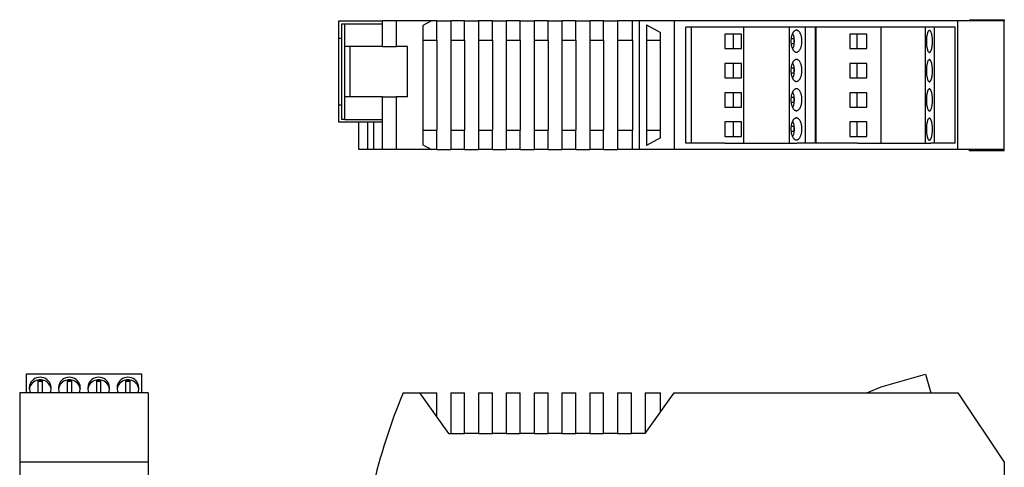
# Paper-space layout 'Blatt1' of a CAD drawing. Header units: millimetres. Extents: x 35 to 361, y 34 to 264.
# Tile 2 of 3: x 35 to 205, y 187 to 264. Entities that reach past the tile are written whole.
import ezdxf

# ---------------------------------------------------------------- set-up
doc = ezdxf.new("R2010")
doc.units = ezdxf.units.MM

psp = doc.layouts.new('Blatt1')

# ---------------------------------------------------------------- linework, layer by layer
at = {"color": 7, "linetype": 'Continuous', "lineweight": 25}
for p, q in [((90.06, 263.94), (97.56, 263.94)), ((90.06, 260.94), (90.06, 263.94)), ((99.96, 263.94), (97.56, 263.94)), ((97.56, 263.44), (97.56, 263.94)), ((99.96, 263.94), (99.96, 259.54)), ((106.04, 263.94), (99.96, 263.94)), ((106.04, 263.94), (104.56, 263.13)), ((106.96, 263.94), (106.04, 263.94)), ((106.96, 260.59), (106.96, 263.94)), ((106.96, 263.94), (109.36, 263.94)), ((111.76, 263.94), (109.36, 263.94)), ((109.36, 263.94), (109.36, 260.59)), ((111.76, 260.59), (111.76, 263.94)), ((111.76, 263.94), (114.16, 263.94)), ((116.56, 263.94), (114.16, 263.94)), ((114.16, 263.94), (114.16, 260.59)), ((116.56, 260.59), (116.56, 263.94)), ((116.56, 263.94), (118.96, 263.94)), ((121.36, 263.94), (118.96, 263.94)), ((118.96, 263.94), (118.96, 260.59)), ((121.36, 260.59), (121.36, 263.94)), ((121.36, 263.94), (123.76, 263.94)), ((126.16, 263.94), (123.76, 263.94)), ((123.76, 263.94), (123.76, 260.59)), ((126.16, 260.59), (126.16, 263.94)), ((126.16, 263.94), (128.56, 263.94)), ((130.96, 263.94), (128.56, 263.94)), ((128.56, 263.94), (128.56, 260.59)), ((130.96, 260.59), (130.96, 263.94)), ((130.96, 263.94), (133.36, 263.94)), ((135.76, 263.94), (133.36, 263.94)), ((133.36, 263.94), (133.36, 260.59)), ((135.76, 260.59), (135.76, 263.94)), ((135.76, 263.94), (138.16, 263.94)), ((138.16, 263.94), (138.16, 260.59)), ((140.76, 263.94), (138.16, 263.94)), ((140.76, 260.59), (140.76, 263.94)), ((141.88, 263.94), (140.76, 263.94)), ((147.96, 263.94), (141.88, 263.94)), ((141.88, 263.94), (141.88, 241.74)), ((196.96, 263.94), (147.96, 263.94)), ((147.96, 263.94), (147.96, 241.74)), ((196.96, 241.74), (196.96, 263.94)), ((204.96, 263.94), (196.96, 263.94)), ((198.96, 264.14), (198.96, 263.94)), ((198.96, 264.14), (204.76, 264.14)), ((204.76, 264.14), (204.76, 263.94)), ((204.76, 264.14), (204.96, 264.14)), ((204.96, 264.14), (204.96, 263.94)), ((204.96, 241.74), (204.96, 263.94)), ((90.56, 263.44), (91.06, 263.44)), ((90.56, 260.94), (90.56, 263.44)), ((91.06, 259.54), (91.06, 263.44)), ((91.06, 263.44), (97.56, 263.44)), ((97.56, 259.54), (97.56, 263.44)), ((104.56, 263.13), (104.56, 260.59)), ((143.16, 263.24), (145.56, 261.92)), ((143.16, 263.24), (143.16, 260.59)), ((145.56, 260.59), (145.56, 261.92)), ((156.67, 262.84), (149.96, 262.84)), ((149.96, 242.84), (149.96, 262.84)), ((150.96, 242.84), (150.96, 262.84)), ((159.96, 262.84), (156.67, 262.84)), ((167.86, 262.84), (159.96, 262.84)), ((159.96, 242.84), (159.96, 262.84)), ((167.86, 242.84), (167.86, 262.84)), ((169.17, 262.84), (167.86, 262.84)), ((179.58, 262.84), (169.17, 262.84)), ((170.61, 242.84), (170.61, 262.84)), ((172.34, 242.84), (172.34, 262.84)), ((172.48, 242.84), (172.48, 262.84)), ((183.68, 262.84), (179.58, 262.84)), ((191.36, 262.84), (183.68, 262.84)), ((183.68, 242.84), (183.68, 262.84)), ((192.3, 262.84), (191.36, 262.84)), ((191.36, 242.84), (191.36, 262.84)), ((196.46, 262.84), (192.3, 262.84)), ((192.89, 242.84), (192.89, 262.84)), ((196.46, 242.84), (196.46, 262.84)), ((90.06, 260.94), (90.56, 260.94)), ((90.06, 249.44), (90.06, 260.94)), ((90.56, 249.44), (90.56, 260.94)), ((104.56, 260.59), (106.96, 260.59)), ((104.56, 260.59), (104.56, 245.09)), ((106.96, 260.59), (106.96, 245.09)), ((109.36, 260.59), (111.76, 260.59)), ((109.36, 260.59), (109.36, 245.09)), ((111.76, 260.59), (111.76, 245.09)), ((114.16, 260.59), (116.56, 260.59)), ((114.16, 260.59), (114.16, 245.09)), ((116.56, 260.59), (116.56, 245.09)), ((118.96, 260.59), (121.36, 260.59)), ((118.96, 260.59), (118.96, 245.09)), ((121.36, 260.59), (121.36, 245.09)), ((123.76, 260.59), (126.16, 260.59)), ((123.76, 260.59), (123.76, 245.09)), ((126.16, 260.59), (126.16, 245.09)), ((128.56, 260.59), (130.96, 260.59)), ((128.56, 260.59), (128.56, 245.09)), ((130.96, 260.59), (130.96, 245.09)), ((133.36, 260.59), (135.76, 260.59)), ((133.36, 260.59), (133.36, 245.09)), ((135.76, 260.59), (135.76, 245.09)), ((138.16, 260.59), (138.16, 245.09)), ((138.16, 260.59), (140.76, 260.59)), ((140.76, 260.59), (140.76, 245.09)), ((143.16, 260.59), (145.56, 260.59)), ((143.16, 260.59), (143.16, 245.09)), ((145.56, 245.09), (145.56, 260.59)), ((159.57, 261.65), (156.7, 261.65)), ((156.7, 261.65), (156.7, 259.15)), ((158.15, 261.65), (158.15, 259.15)), ((159.57, 259.15), (159.57, 261.65)), ((168.69, 260.84), (168.13, 260.84)), ((168.69, 260.04), (168.69, 260.84)), ((181.22, 261.65), (178.31, 261.65)), ((178.31, 261.65), (178.31, 259.15)), ((179.49, 261.65), (179.49, 259.15)), ((181.22, 259.15), (181.22, 261.65)), ((97.56, 259.54), (91.06, 259.54)), ((91.06, 250.84), (91.06, 259.54)), ((91.96, 259.54), (91.96, 250.84)), ((97.56, 259.54), (99.96, 259.54)), ((101.88, 259.54), (99.96, 259.54)), ((101.88, 250.84), (101.88, 259.54)), ((156.7, 259.15), (159.57, 259.15)), ((168.13, 260.04), (168.69, 260.04)), ((178.31, 259.15), (181.22, 259.15)), ((159.57, 256.6), (156.7, 256.6)), ((156.7, 256.6), (156.7, 254.1)), ((158.15, 256.6), (158.15, 254.1)), ((159.57, 254.1), (159.57, 256.6)), ((168.69, 255.79), (168.13, 255.79)), ((168.69, 254.99), (168.69, 255.79)), ((181.22, 256.6), (178.31, 256.6)), ((178.31, 256.6), (178.31, 254.1)), ((179.49, 256.6), (179.49, 254.1)), ((181.22, 254.1), (181.22, 256.6)), ((156.7, 254.1), (159.57, 254.1)), ((168.13, 254.99), (168.69, 254.99)), ((178.31, 254.1), (181.22, 254.1)), ((91.06, 246.94), (91.06, 250.84)), ((97.56, 250.84), (91.06, 250.84)), ((97.56, 246.94), (97.56, 250.84)), ((97.56, 250.84), (99.96, 250.84)), ((99.96, 250.84), (99.96, 241.74)), ((101.88, 250.84), (99.96, 250.84)), ((159.57, 251.55), (156.7, 251.55)), ((156.7, 251.55), (156.7, 249.05)), ((158.15, 251.55), (158.15, 249.05)), ((159.57, 249.05), (159.57, 251.55)), ((168.69, 250.74), (168.13, 250.74)), ((168.69, 249.94), (168.69, 250.74)), ((181.22, 251.55), (178.31, 251.55)), ((178.31, 251.55), (178.31, 249.05)), ((179.49, 251.55), (179.49, 249.05)), ((181.22, 249.05), (181.22, 251.55)), ((90.06, 249.44), (90.56, 249.44)), ((90.06, 246.44), (90.06, 249.44)), ((90.56, 246.94), (90.56, 249.44)), ((156.7, 249.05), (159.57, 249.05)), ((168.13, 249.94), (168.69, 249.94)), ((178.31, 249.05), (181.22, 249.05)), ((91.06, 246.94), (90.56, 246.94)), ((91.06, 246.94), (97.56, 246.94)), ((97.56, 241.74), (97.56, 246.94)), ((97.56, 246.44), (90.06, 246.44)), ((93.46, 241.74), (93.46, 246.44)), ((95.06, 241.74), (95.06, 246.44)), ((96.06, 241.74), (96.06, 246.44)), ((104.56, 245.09), (104.56, 242.56)), ((104.56, 245.09), (106.96, 245.09)), ((106.96, 241.74), (106.96, 245.09)), ((109.36, 245.09), (111.76, 245.09)), ((109.36, 245.09), (109.36, 241.74)), ((111.76, 241.74), (111.76, 245.09)), ((114.16, 245.09), (116.56, 245.09)), ((114.16, 245.09), (114.16, 241.74)), ((116.56, 241.74), (116.56, 245.09)), ((118.96, 245.09), (121.36, 245.09)), ((118.96, 245.09), (118.96, 241.74)), ((121.36, 241.74), (121.36, 245.09)), ((123.76, 245.09), (123.76, 241.74)), ((123.76, 245.09), (126.16, 245.09)), ((126.16, 241.74), (126.16, 245.09)), ((128.56, 245.09), (128.56, 241.74)), ((128.56, 245.09), (130.96, 245.09)), ((130.96, 241.74), (130.96, 245.09)), ((133.36, 245.09), (133.36, 241.74)), ((133.36, 245.09), (135.76, 245.09)), ((135.76, 241.74), (135.76, 245.09)), ((138.16, 245.09), (138.16, 241.74)), ((138.16, 245.09), (140.76, 245.09)), ((140.76, 241.74), (140.76, 245.09)), ((143.16, 245.09), (145.56, 245.09)), ((143.16, 245.09), (143.16, 242.45)), ((145.56, 243.77), (145.56, 245.09)), ((159.57, 246.5), (156.7, 246.5)), ((156.7, 246.5), (156.7, 244)), ((158.15, 246.5), (158.15, 244)), ((159.57, 244), (159.57, 246.5)), ((168.69, 245.69), (168.13, 245.69)), ((168.13, 244.89), (168.69, 244.89)), ((168.69, 244.89), (168.69, 245.69)), ((181.22, 246.5), (178.31, 246.5)), ((178.31, 246.5), (178.31, 244)), ((179.49, 246.5), (179.49, 244)), ((181.22, 244), (181.22, 246.5)), ((145.56, 243.77), (143.16, 242.45)), ((156.7, 244), (159.57, 244)), ((178.31, 244), (181.22, 244)), ((95.06, 241.74), (93.46, 241.74)), ((96.06, 241.74), (95.06, 241.74)), ((97.56, 241.74), (96.06, 241.74)), ((99.96, 241.74), (97.56, 241.74)), ((106.04, 241.74), (99.96, 241.74)), ((104.56, 242.56), (106.04, 241.74)), ((106.96, 241.74), (106.04, 241.74)), ((106.96, 241.74), (109.36, 241.74)), ((111.76, 241.74), (109.36, 241.74)), ((111.76, 241.74), (114.16, 241.74)), ((116.56, 241.74), (114.16, 241.74)), ((116.56, 241.74), (118.96, 241.74)), ((121.36, 241.74), (118.96, 241.74)), ((121.36, 241.74), (123.76, 241.74)), ((126.16, 241.74), (123.76, 241.74)), ((126.16, 241.74), (128.56, 241.74)), ((130.96, 241.74), (128.56, 241.74)), ((130.96, 241.74), (133.36, 241.74)), ((135.76, 241.74), (133.36, 241.74)), ((135.76, 241.74), (138.16, 241.74)), ((140.76, 241.74), (138.16, 241.74)), ((141.88, 241.74), (140.76, 241.74)), ((147.96, 241.74), (141.88, 241.74)), ((196.96, 241.74), (147.96, 241.74)), ((156.67, 242.84), (149.96, 242.84)), ((156.67, 242.84), (159.96, 242.84)), ((159.96, 242.84), (167.86, 242.84)), ((167.86, 242.84), (169.17, 242.84)), ((179.58, 242.84), (169.17, 242.84)), ((179.58, 242.84), (183.68, 242.84)), ((183.68, 242.84), (191.36, 242.84)), ((191.36, 242.84), (192.3, 242.84)), ((196.46, 242.84), (192.3, 242.84)), ((204.96, 241.74), (196.96, 241.74)), ((198.96, 241.54), (198.96, 241.74)), ((204.76, 241.54), (198.96, 241.54)), ((204.76, 241.54), (204.76, 241.74)), ((204.96, 241.54), (204.76, 241.54)), ((204.96, 241.54), (204.96, 241.74)), ((56.02, 202.99), (36.02, 202.99)), ((36.02, 202.99), (36.02, 199.76)), ((56.02, 199.76), (56.02, 202.99)), ((183.68, 200.76), (191.36, 202.99)), ((191.36, 202.99), (192.3, 199.76)), ((38.06, 201.95), (38.06, 199.76)), ((38.86, 201.95), (38.06, 201.95)), ((38.86, 201.73), (38.06, 201.73)), ((38.86, 199.76), (38.86, 201.95)), ((43.11, 201.95), (43.11, 199.76)), ((43.91, 201.95), (43.11, 201.95)), ((43.91, 201.73), (43.11, 201.73)), ((43.91, 199.76), (43.91, 201.95)), ((48.16, 201.95), (48.16, 199.76)), ((48.96, 201.95), (48.16, 201.95)), ((48.96, 201.73), (48.16, 201.73)), ((48.96, 199.76), (48.96, 201.95)), ((53.21, 201.95), (53.21, 199.76)), ((54.01, 201.95), (53.21, 201.95)), ((54.01, 201.73), (53.21, 201.73)), ((54.01, 199.76), (54.01, 201.95)), ((181.24, 199.76), (183.68, 200.76)), ((57.12, 199.76), (34.92, 199.76)), ((34.92, 199.76), (34.92, 187.76)), ((57.12, 199.76), (57.12, 187.76)), ((101.16, 199.76), (103.96, 199.76)), ((103.96, 199.76), (108.96, 192.76)), ((103.96, 199.76), (106.96, 199.76)), ((106.96, 195.56), (106.96, 199.76)), ((109.36, 199.76), (111.76, 199.76)), ((109.36, 199.76), (109.36, 192.76)), ((111.76, 192.76), (111.76, 199.76)), ((114.16, 199.76), (116.56, 199.76)), ((114.16, 199.76), (114.16, 192.76)), ((116.56, 192.76), (116.56, 199.76)), ((118.96, 199.76), (118.96, 192.76)), ((118.96, 199.76), (121.36, 199.76)), ((121.36, 192.76), (121.36, 199.76)), ((123.76, 199.76), (126.16, 199.76)), ((123.76, 199.76), (123.76, 192.76)), ((126.16, 192.76), (126.16, 199.76)), ((128.56, 199.76), (128.56, 192.76)), ((128.56, 199.76), (130.96, 199.76)), ((130.96, 192.76), (130.96, 199.76)), ((133.36, 199.76), (133.36, 192.76)), ((133.36, 199.76), (135.76, 199.76)), ((135.76, 192.76), (135.76, 199.76)), ((138.16, 199.76), (140.56, 199.76)), ((138.16, 199.76), (138.16, 192.76)), ((140.56, 192.76), (140.56, 199.76)), ((142.96, 192.76), (147.96, 199.76)), ((142.96, 199.76), (145.56, 199.76)), ((142.96, 199.76), (142.96, 192.76)), ((145.56, 196.4), (145.56, 199.76)), ((147.96, 199.76), (196.96, 199.76)), ((196.96, 199.76), (204.96, 187.76)), ((108.96, 192.76), (109.36, 192.76)), ((109.36, 192.76), (111.76, 192.76)), ((114.16, 192.76), (111.76, 192.76)), ((114.16, 192.76), (116.56, 192.76)), ((118.96, 192.76), (116.56, 192.76)), ((118.96, 192.76), (121.36, 192.76)), ((123.76, 192.76), (121.36, 192.76)), ((123.76, 192.76), (126.16, 192.76)), ((128.56, 192.76), (126.16, 192.76)), ((128.56, 192.76), (130.96, 192.76)), ((133.36, 192.76), (130.96, 192.76)), ((133.36, 192.76), (135.76, 192.76)), ((138.16, 192.76), (135.76, 192.76)), ((138.16, 192.76), (140.56, 192.76)), ((142.96, 192.76), (140.56, 192.76)), ((34.92, 187.76), (34.92, 181.76)), ((57.12, 187.76), (34.92, 187.76)), ((57.12, 187.76), (57.12, 181.76)), ((204.96, 187.76), (204.96, 181.76))]:
    psp.add_line(p, q, dxfattribs=at)
at = {"color": 7, "linetype": 'Continuous', "lineweight": 25, "flags": 128}
for points in [[(168.11, 260.44), (168.11, 260.32), (168.12, 260.2), (168.13, 260.08), (168.14, 259.96), (168.16, 259.85), (168.18, 259.73), (168.2, 259.62), (168.23, 259.51), (168.26, 259.41), (168.3, 259.31), (168.33, 259.22), (168.37, 259.13), (168.42, 259.04), (168.46, 258.96), (168.51, 258.89), (168.56, 258.82), (168.61, 258.76), (168.67, 258.71), (168.72, 258.66), (168.78, 258.62), (168.84, 258.59), (168.9, 258.57), (168.96, 258.55), (169.02, 258.54), (169.08, 258.54), (169.14, 258.54), (169.2, 258.56), (169.26, 258.58), (169.32, 258.61), (169.37, 258.64), (169.43, 258.69), (169.48, 258.74), (169.54, 258.79), (169.59, 258.86), (169.64, 258.93), (169.68, 259), (169.73, 259.08), (169.77, 259.17), (169.81, 259.26), (169.84, 259.36), (169.88, 259.46), (169.91, 259.57), (169.93, 259.68), (169.95, 259.79), (169.97, 259.9), (169.99, 260.02), (170, 260.14), (170.01, 260.26), (170.01, 260.38), (170.01, 260.5), (170.01, 260.62), (170, 260.74), (169.99, 260.86), (169.97, 260.97), (169.95, 261.09), (169.93, 261.2), (169.91, 261.31), (169.88, 261.41), (169.84, 261.52), (169.81, 261.61), (169.77, 261.71), (169.73, 261.79), (169.68, 261.87), (169.64, 261.95), (169.59, 262.02), (169.54, 262.08), (169.48, 262.14), (169.43, 262.19), (169.37, 262.23), (169.32, 262.27), (169.26, 262.3), (169.2, 262.32), (169.14, 262.33), (169.08, 262.34), (169.02, 262.34), (168.96, 262.33), (168.9, 262.31), (168.84, 262.28), (168.78, 262.25), (168.72, 262.21), (168.67, 262.17), (168.61, 262.11), (168.56, 262.05), (168.51, 261.99), (168.46, 261.91), (168.42, 261.83), (168.37, 261.75), (168.33, 261.66), (168.3, 261.56), (168.26, 261.47), (168.23, 261.36), (168.2, 261.26), (168.18, 261.14), (168.16, 261.03), (168.14, 260.92), (168.13, 260.8), (168.12, 260.68), (168.11, 260.56), (168.11, 260.44)], [(191.5, 260.4), (191.5, 260.28), (191.51, 260.16), (191.51, 260.04), (191.52, 259.92), (191.53, 259.81), (191.54, 259.69), (191.55, 259.58), (191.57, 259.47), (191.59, 259.37), (191.61, 259.27), (191.63, 259.18), (191.65, 259.09), (191.67, 259), (191.7, 258.92), (191.72, 258.85), (191.75, 258.78), (191.78, 258.72), (191.81, 258.67), (191.84, 258.62), (191.87, 258.58), (191.91, 258.55), (191.94, 258.53), (191.97, 258.51), (192.01, 258.5), (192.04, 258.5), (192.07, 258.5), (192.11, 258.52), (192.14, 258.54), (192.17, 258.57), (192.2, 258.6), (192.23, 258.65), (192.27, 258.7), (192.29, 258.75), (192.32, 258.82), (192.35, 258.89), (192.38, 258.96), (192.4, 259.04), (192.42, 259.13), (192.45, 259.22), (192.47, 259.32), (192.48, 259.42), (192.5, 259.53), (192.51, 259.64), (192.53, 259.75), (192.54, 259.86), (192.55, 259.98), (192.55, 260.1), (192.56, 260.22), (192.56, 260.34), (192.56, 260.46), (192.56, 260.58), (192.55, 260.7), (192.55, 260.82), (192.54, 260.93), (192.53, 261.05), (192.51, 261.16), (192.5, 261.27), (192.48, 261.37), (192.47, 261.48), (192.45, 261.57), (192.42, 261.67), (192.4, 261.75), (192.38, 261.83), (192.35, 261.91), (192.32, 261.98), (192.29, 262.04), (192.27, 262.1), (192.23, 262.15), (192.2, 262.19), (192.17, 262.23), (192.14, 262.26), (192.11, 262.28), (192.07, 262.29), (192.04, 262.3), (192.01, 262.3), (191.97, 262.29), (191.94, 262.27), (191.91, 262.24), (191.87, 262.21), (191.84, 262.17), (191.81, 262.13), (191.78, 262.07), (191.75, 262.01), (191.72, 261.95), (191.7, 261.87), (191.67, 261.79), (191.65, 261.71), (191.63, 261.62), (191.61, 261.52), (191.59, 261.43), (191.57, 261.32), (191.55, 261.22), (191.54, 261.1), (191.53, 260.99), (191.52, 260.88), (191.51, 260.76), (191.51, 260.64), (191.5, 260.52), (191.5, 260.4)], [(168.11, 255.39), (168.11, 255.27), (168.12, 255.15), (168.13, 255.03), (168.14, 254.91), (168.16, 254.8), (168.18, 254.68), (168.2, 254.57), (168.23, 254.46), (168.26, 254.36), (168.3, 254.26), (168.33, 254.17), (168.37, 254.08), (168.42, 253.99), (168.46, 253.91), (168.51, 253.84), (168.56, 253.77), (168.61, 253.71), (168.67, 253.66), (168.72, 253.61), (168.78, 253.57), (168.84, 253.54), (168.9, 253.52), (168.96, 253.5), (169.02, 253.49), (169.08, 253.49), (169.14, 253.49), (169.2, 253.51), (169.26, 253.53), (169.32, 253.56), (169.37, 253.59), (169.43, 253.64), (169.48, 253.69), (169.54, 253.74), (169.59, 253.81), (169.64, 253.88), (169.68, 253.95), (169.73, 254.03), (169.77, 254.12), (169.81, 254.21), (169.84, 254.31), (169.88, 254.41), (169.91, 254.52), (169.93, 254.63), (169.95, 254.74), (169.97, 254.85), (169.99, 254.97), (170, 255.09), (170.01, 255.21), (170.01, 255.33), (170.01, 255.45), (170.01, 255.57), (170, 255.69), (169.99, 255.81), (169.97, 255.92), (169.95, 256.04), (169.93, 256.15), (169.91, 256.26), (169.88, 256.36), (169.84, 256.47), (169.81, 256.56), (169.77, 256.66), (169.73, 256.74), (169.68, 256.82), (169.64, 256.9), (169.59, 256.97), (169.54, 257.03), (169.48, 257.09), (169.43, 257.14), (169.37, 257.18), (169.32, 257.22), (169.26, 257.25), (169.2, 257.27), (169.14, 257.28), (169.08, 257.29), (169.02, 257.29), (168.96, 257.28), (168.9, 257.26), (168.84, 257.23), (168.78, 257.2), (168.72, 257.16), (168.67, 257.12), (168.61, 257.06), (168.56, 257), (168.51, 256.94), (168.46, 256.86), (168.42, 256.78), (168.37, 256.7), (168.33, 256.61), (168.3, 256.51), (168.26, 256.42), (168.23, 256.31), (168.2, 256.21), (168.18, 256.09), (168.16, 255.98), (168.14, 255.87), (168.13, 255.75), (168.12, 255.63), (168.11, 255.51), (168.11, 255.39)], [(191.5, 255.35), (191.5, 255.23), (191.51, 255.11), (191.51, 254.99), (191.52, 254.87), (191.53, 254.76), (191.54, 254.64), (191.55, 254.53), (191.57, 254.42), (191.59, 254.32), (191.61, 254.22), (191.63, 254.13), (191.65, 254.04), (191.67, 253.95), (191.7, 253.87), (191.72, 253.8), (191.75, 253.73), (191.78, 253.67), (191.81, 253.62), (191.84, 253.57), (191.87, 253.53), (191.91, 253.5), (191.94, 253.48), (191.97, 253.46), (192.01, 253.45), (192.04, 253.45), (192.07, 253.45), (192.11, 253.47), (192.14, 253.49), (192.17, 253.52), (192.2, 253.55), (192.23, 253.6), (192.27, 253.65), (192.29, 253.7), (192.32, 253.77), (192.35, 253.84), (192.38, 253.91), (192.4, 253.99), (192.42, 254.08), (192.45, 254.17), (192.47, 254.27), (192.48, 254.37), (192.5, 254.48), (192.51, 254.59), (192.53, 254.7), (192.54, 254.81), (192.55, 254.93), (192.55, 255.05), (192.56, 255.17), (192.56, 255.29), (192.56, 255.41), (192.56, 255.53), (192.55, 255.65), (192.55, 255.77), (192.54, 255.88), (192.53, 256), (192.51, 256.11), (192.5, 256.22), (192.48, 256.32), (192.47, 256.43), (192.45, 256.52), (192.42, 256.62), (192.4, 256.7), (192.38, 256.78), (192.35, 256.86), (192.32, 256.93), (192.29, 256.99), (192.27, 257.05), (192.23, 257.1), (192.2, 257.14), (192.17, 257.18), (192.14, 257.21), (192.11, 257.23), (192.07, 257.24), (192.04, 257.25), (192.01, 257.25), (191.97, 257.24), (191.94, 257.22), (191.91, 257.19), (191.87, 257.16), (191.84, 257.12), (191.81, 257.08), (191.78, 257.02), (191.75, 256.96), (191.72, 256.9), (191.7, 256.82), (191.67, 256.74), (191.65, 256.66), (191.63, 256.57), (191.61, 256.47), (191.59, 256.38), (191.57, 256.27), (191.55, 256.17), (191.54, 256.05), (191.53, 255.94), (191.52, 255.83), (191.51, 255.71), (191.51, 255.59), (191.5, 255.47), (191.5, 255.35)], [(168.11, 250.34), (168.11, 250.22), (168.12, 250.1), (168.13, 249.98), (168.14, 249.86), (168.16, 249.75), (168.18, 249.63), (168.2, 249.52), (168.23, 249.41), (168.26, 249.31), (168.3, 249.21), (168.33, 249.12), (168.37, 249.03), (168.42, 248.94), (168.46, 248.86), (168.51, 248.79), (168.56, 248.72), (168.61, 248.66), (168.67, 248.61), (168.72, 248.56), (168.78, 248.52), (168.84, 248.49), (168.9, 248.47), (168.96, 248.45), (169.02, 248.44), (169.08, 248.44), (169.14, 248.44), (169.2, 248.46), (169.26, 248.48), (169.32, 248.51), (169.37, 248.54), (169.43, 248.59), (169.48, 248.64), (169.54, 248.69), (169.59, 248.76), (169.64, 248.83), (169.68, 248.9), (169.73, 248.98), (169.77, 249.07), (169.81, 249.16), (169.84, 249.26), (169.88, 249.36), (169.91, 249.47), (169.93, 249.58), (169.95, 249.69), (169.97, 249.8), (169.99, 249.92), (170, 250.04), (170.01, 250.16), (170.01, 250.28), (170.01, 250.4), (170.01, 250.52), (170, 250.64), (169.99, 250.76), (169.97, 250.87), (169.95, 250.99), (169.93, 251.1), (169.91, 251.21), (169.88, 251.31), (169.84, 251.42), (169.81, 251.51), (169.77, 251.61), (169.73, 251.69), (169.68, 251.77), (169.64, 251.85), (169.59, 251.92), (169.54, 251.98), (169.48, 252.04), (169.43, 252.09), (169.37, 252.13), (169.32, 252.17), (169.26, 252.2), (169.2, 252.22), (169.14, 252.23), (169.08, 252.24), (169.02, 252.24), (168.96, 252.23), (168.9, 252.21), (168.84, 252.18), (168.78, 252.15), (168.72, 252.11), (168.67, 252.07), (168.61, 252.01), (168.56, 251.95), (168.51, 251.89), (168.46, 251.81), (168.42, 251.73), (168.37, 251.65), (168.33, 251.56), (168.3, 251.46), (168.26, 251.37), (168.23, 251.26), (168.2, 251.16), (168.18, 251.04), (168.16, 250.93), (168.14, 250.82), (168.13, 250.7), (168.12, 250.58), (168.11, 250.46), (168.11, 250.34)], [(191.5, 250.3), (191.5, 250.18), (191.51, 250.06), (191.51, 249.94), (191.52, 249.82), (191.53, 249.71), (191.54, 249.59), (191.55, 249.48), (191.57, 249.37), (191.59, 249.27), (191.61, 249.17), (191.63, 249.08), (191.65, 248.99), (191.67, 248.9), (191.7, 248.82), (191.72, 248.75), (191.75, 248.68), (191.78, 248.62), (191.81, 248.57), (191.84, 248.52), (191.87, 248.48), (191.91, 248.45), (191.94, 248.43), (191.97, 248.41), (192.01, 248.4), (192.04, 248.4), (192.07, 248.4), (192.11, 248.42), (192.14, 248.44), (192.17, 248.47), (192.2, 248.5), (192.23, 248.55), (192.27, 248.6), (192.29, 248.65), (192.32, 248.72), (192.35, 248.79), (192.38, 248.86), (192.4, 248.94), (192.42, 249.03), (192.45, 249.12), (192.47, 249.22), (192.48, 249.32), (192.5, 249.43), (192.51, 249.54), (192.53, 249.65), (192.54, 249.76), (192.55, 249.88), (192.55, 250), (192.56, 250.12), (192.56, 250.24), (192.56, 250.36), (192.56, 250.48), (192.55, 250.6), (192.55, 250.72), (192.54, 250.83), (192.53, 250.95), (192.51, 251.06), (192.5, 251.17), (192.48, 251.27), (192.47, 251.38), (192.45, 251.47), (192.42, 251.57), (192.4, 251.65), (192.38, 251.73), (192.35, 251.81), (192.32, 251.88), (192.29, 251.94), (192.27, 252), (192.23, 252.05), (192.2, 252.09), (192.17, 252.13), (192.14, 252.16), (192.11, 252.18), (192.07, 252.19), (192.04, 252.2), (192.01, 252.2), (191.97, 252.19), (191.94, 252.17), (191.91, 252.14), (191.87, 252.11), (191.84, 252.07), (191.81, 252.03), (191.78, 251.97), (191.75, 251.91), (191.72, 251.85), (191.7, 251.77), (191.67, 251.69), (191.65, 251.61), (191.63, 251.52), (191.61, 251.42), (191.59, 251.33), (191.57, 251.22), (191.55, 251.12), (191.54, 251), (191.53, 250.89), (191.52, 250.78), (191.51, 250.66), (191.51, 250.54), (191.5, 250.42), (191.5, 250.3)], [(168.11, 245.29), (168.11, 245.17), (168.12, 245.05), (168.13, 244.93), (168.14, 244.81), (168.16, 244.7), (168.18, 244.58), (168.2, 244.47), (168.23, 244.36), (168.26, 244.26), (168.3, 244.16), (168.33, 244.07), (168.37, 243.98), (168.42, 243.89), (168.46, 243.81), (168.51, 243.74), (168.56, 243.67), (168.61, 243.61), (168.67, 243.56), (168.72, 243.51), (168.78, 243.47), (168.84, 243.44), (168.9, 243.42), (168.96, 243.4), (169.02, 243.39), (169.08, 243.39), (169.14, 243.39), (169.2, 243.41), (169.26, 243.43), (169.32, 243.46), (169.37, 243.49), (169.43, 243.54), (169.48, 243.59), (169.54, 243.64), (169.59, 243.71), (169.64, 243.78), (169.68, 243.85), (169.73, 243.93), (169.77, 244.02), (169.81, 244.11), (169.84, 244.21), (169.88, 244.31), (169.91, 244.42), (169.93, 244.53), (169.95, 244.64), (169.97, 244.75), (169.99, 244.87), (170, 244.99), (170.01, 245.11), (170.01, 245.23), (170.01, 245.35), (170.01, 245.47), (170, 245.59), (169.99, 245.71), (169.97, 245.82), (169.95, 245.94), (169.93, 246.05), (169.91, 246.16), (169.88, 246.26), (169.84, 246.37), (169.81, 246.46), (169.77, 246.56), (169.73, 246.64), (169.68, 246.72), (169.64, 246.8), (169.59, 246.87), (169.54, 246.93), (169.48, 246.99), (169.43, 247.04), (169.37, 247.08), (169.32, 247.12), (169.26, 247.15), (169.2, 247.17), (169.14, 247.18), (169.08, 247.19), (169.02, 247.19), (168.96, 247.18), (168.9, 247.16), (168.84, 247.13), (168.78, 247.1), (168.72, 247.06), (168.67, 247.02), (168.61, 246.96), (168.56, 246.9), (168.51, 246.84), (168.46, 246.76), (168.42, 246.68), (168.37, 246.6), (168.33, 246.51), (168.3, 246.41), (168.26, 246.32), (168.23, 246.21), (168.2, 246.11), (168.18, 245.99), (168.16, 245.88), (168.14, 245.77), (168.13, 245.65), (168.12, 245.53), (168.11, 245.41), (168.11, 245.29)], [(191.5, 245.25), (191.5, 245.13), (191.51, 245.01), (191.51, 244.89), (191.52, 244.77), (191.53, 244.66), (191.54, 244.54), (191.55, 244.43), (191.57, 244.32), (191.59, 244.22), (191.61, 244.12), (191.63, 244.03), (191.65, 243.94), (191.67, 243.85), (191.7, 243.77), (191.72, 243.7), (191.75, 243.63), (191.78, 243.57), (191.81, 243.52), (191.84, 243.47), (191.87, 243.43), (191.91, 243.4), (191.94, 243.38), (191.97, 243.36), (192.01, 243.35), (192.04, 243.35), (192.07, 243.35), (192.11, 243.37), (192.14, 243.39), (192.17, 243.42), (192.2, 243.45), (192.23, 243.5), (192.27, 243.55), (192.29, 243.6), (192.32, 243.67), (192.35, 243.74), (192.38, 243.81), (192.4, 243.89), (192.42, 243.98), (192.45, 244.07), (192.47, 244.17), (192.48, 244.27), (192.5, 244.38), (192.51, 244.49), (192.53, 244.6), (192.54, 244.71), (192.55, 244.83), (192.55, 244.95), (192.56, 245.07), (192.56, 245.19), (192.56, 245.31), (192.56, 245.43), (192.55, 245.55), (192.55, 245.67), (192.54, 245.78), (192.53, 245.9), (192.51, 246.01), (192.5, 246.12), (192.48, 246.22), (192.47, 246.33), (192.45, 246.42), (192.42, 246.52), (192.4, 246.6), (192.38, 246.68), (192.35, 246.76), (192.32, 246.83), (192.29, 246.89), (192.27, 246.95), (192.23, 247), (192.2, 247.04), (192.17, 247.08), (192.14, 247.11), (192.11, 247.13), (192.07, 247.14), (192.04, 247.15), (192.01, 247.15), (191.97, 247.14), (191.94, 247.12), (191.91, 247.09), (191.87, 247.06), (191.84, 247.02), (191.81, 246.98), (191.78, 246.92), (191.75, 246.86), (191.72, 246.8), (191.7, 246.72), (191.67, 246.64), (191.65, 246.56), (191.63, 246.47), (191.61, 246.37), (191.59, 246.28), (191.57, 246.17), (191.55, 246.07), (191.54, 245.95), (191.53, 245.84), (191.52, 245.73), (191.51, 245.61), (191.51, 245.49), (191.5, 245.37), (191.5, 245.25)]]:
    psp.add_lwpolyline(points, dxfattribs=at)
at = {"color": 7, "linetype": 'Continuous', "lineweight": 25}
for centre, radius, start, end in [((165.96, 260.6), 2.74, 5.0175, 26.5854), ((164.95, 260.44), 3.76, 353.8976, 6.1024), ((165.96, 260.28), 2.74, 333.4146, 354.9825), ((165.96, 255.55), 2.74, 5.0175, 26.5854), ((164.95, 255.39), 3.76, 353.8976, 6.1024), ((165.96, 255.23), 2.74, 333.4146, 354.9825), ((165.96, 250.5), 2.74, 5.0175, 26.5854), ((164.95, 250.34), 3.76, 353.8976, 6.1024), ((165.96, 250.18), 2.74, 333.4146, 354.9825), ((165.96, 245.45), 2.74, 5.0175, 26.5854), ((165.96, 245.13), 2.74, 333.4146, 354.9825), ((164.95, 245.29), 3.76, 353.8976, 6.1024), ((38.46, 200.57), 1.88, 334.6075, 205.3925), ((43.51, 200.57), 1.88, 334.6075, 205.3925), ((48.56, 200.57), 1.88, 334.6075, 205.3925), ((53.61, 200.57), 1.88, 334.6075, 205.3925), ((38.41, 200.13), 1.85, 100.8877, 172.4122), ((38.46, 200.02), 1.98, 78.3205, 101.6795), ((38.51, 200.13), 1.85, 7.5878, 79.1123), ((43.46, 200.13), 1.85, 100.8877, 172.4122), ((43.51, 200.02), 1.98, 78.3205, 101.6795), ((43.56, 200.13), 1.85, 7.5878, 79.1123), ((48.51, 200.13), 1.85, 100.8877, 172.4122), ((48.56, 200.02), 1.98, 78.3205, 101.6795), ((48.61, 200.13), 1.85, 7.5878, 79.1123), ((53.56, 200.13), 1.85, 100.8877, 172.4122), ((53.61, 200.02), 1.98, 78.3205, 101.6795), ((53.66, 200.13), 1.85, 7.5878, 79.1123), ((193.33, 160.98), 100, 157.1807, 177.1154)]:
    psp.add_arc(centre, radius, start, end, dxfattribs=at)

doc.saveas('drawing.dxf')
